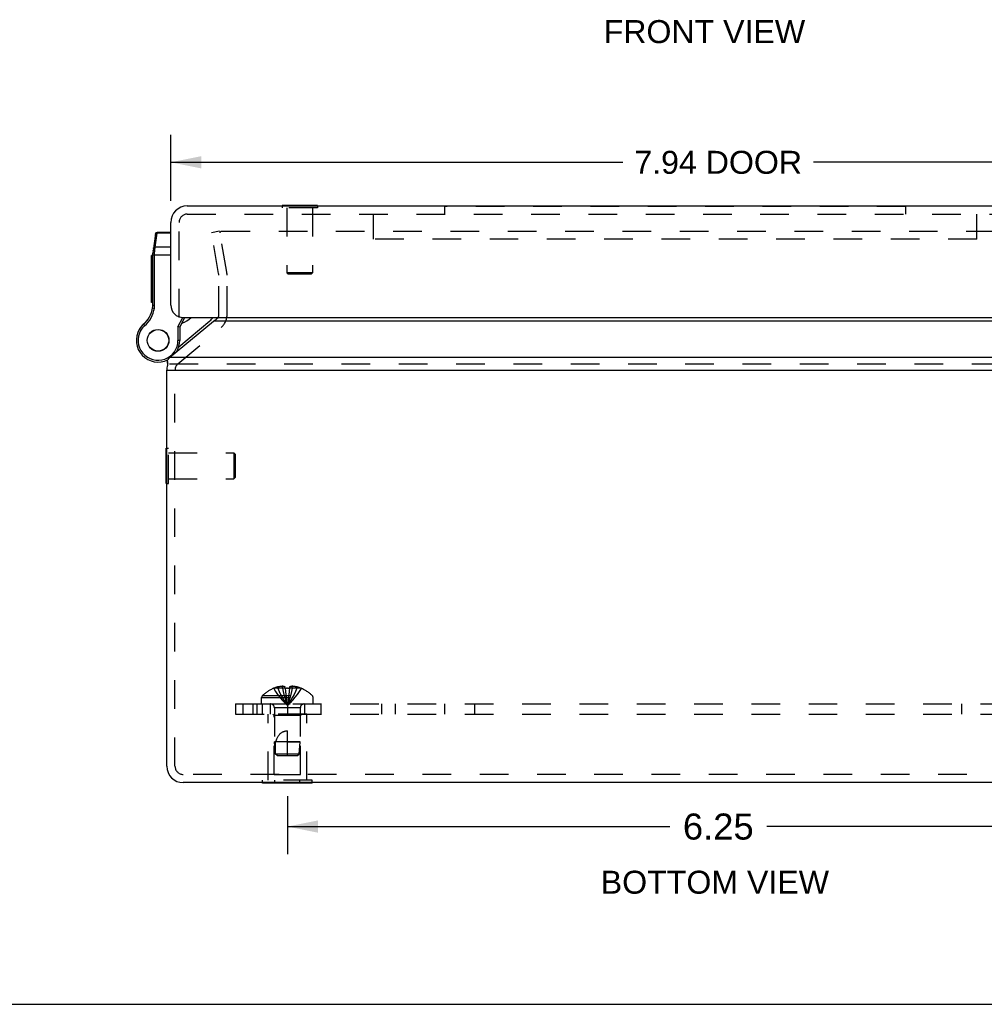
# Model space of a CAD drawing. Header units: inches. Extents: x 0 to 37.8, y 0 to 24.4.
# Tile 2 of 8: x 7.8 to 14.8, y 0 to 7.1. Entities that reach past the tile are written whole.
import ezdxf

# ---------------------------------------------------------------- set-up
doc = ezdxf.new("R2010")
doc.units = ezdxf.units.IN
doc.header["$LTSCALE"] = 2.077778
doc.header["$MEASUREMENT"] = 0
doc.linetypes.add('HIDDEN', pattern=[0.2, 0.1, -0.1])
doc.layers.get('0').update_dxf_attribs({"linetype": 'CONTINUOUS'})
for name, color, linetype in [('DEFAULT_2', 8, 'HIDDEN'), ('DIMENSIONS', 7, 'CONTINUOUS'), ('DOOR_ASSEMBLY', 7, 'CONTINUOUS'), ('SUBPANEL', 7, 'CONTINUOUS')]:
    doc.layers.add(name, color=color, linetype=linetype)
doc.styles.get("Standard").update_dxf_attribs({"font": 'arial.ttf'})
doc.dimstyles.new('DIMSTYLE_1', dxfattribs={"dimtxt": 0.166667, "dimasz": 0.222222, "dimexe": 0.09, "dimexo": 0.07, "dimgap": 0.0375, "dimtad": 0, "dimtih": 1, "dimtoh": 1, "dimzin": 4, "dimdsep": 46, "dimtxsty": 'Standard', "dimblk": '_FILLED', "dimblk1": '_FILLED', "dimblk2": '_FILLED', "dimcen": 0.09, "dimazin": 1, "dimtfac": 1, "dimtdec": 3, "dimtofl": 0, "dimtmove": 0, "dimatfit": 3, "dimldrblk": '_FILLED', "dimfxl": 0, "dimtolj": 1, "dimtzin": 4, "dimarcsym": 0})
doc.dimstyles.new('DIMSTYLE_3', dxfattribs={"dimtxt": 0.188889, "dimasz": 0.222222, "dimexe": 0.09, "dimexo": 0.07, "dimgap": 0.0425, "dimtad": 0, "dimtih": 1, "dimtoh": 1, "dimzin": 4, "dimdsep": 46, "dimtxsty": 'Standard', "dimblk": '_FILLED', "dimblk1": '_FILLED', "dimblk2": '_FILLED', "dimcen": 0.09, "dimazin": 1, "dimtfac": 1, "dimtdec": 3, "dimtofl": 0, "dimtmove": 0, "dimatfit": 3, "dimldrblk": '_FILLED', "dimfxl": 0, "dimtolj": 1, "dimtzin": 4, "dimarcsym": 0})

# ---------------------------------------------------------------- blocks, each defined once
blk = doc.blocks.new('_FILLED')
at = {"color": 0, "linetype": 'ByBlock'}
blk.add_solid([(0, 0), (-1, 0.2), (-1, -0.2)], dxfattribs=at)
blk = doc.blocks.new('*D8')
at = {"layer": 'DIMENSIONS', "color": 2, "linetype": 'Continuous'}
for p, q in [((9.7808, 1.5112), (9.7808, 1.0897)), ((16.0308, 1.5112), (16.0308, 1.0897)), ((9.7808, 1.2897), (12.5547, 1.2897)), ((16.0308, 1.2897), (13.2569, 1.2897))]:
    blk.add_line(p, q, dxfattribs=at)
at = {"layer": 'DIMENSIONS', "color": 2, "linetype": 'Continuous', "xscale": 0.2222222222, "yscale": 0.2222222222, "zscale": 0.2222222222, "rotation": 180}
blk.add_blockref('_FILLED', (9.7808, 1.2897), dxfattribs=at)
at = {"layer": 'DIMENSIONS', "color": 2, "linetype": 'Continuous', "xscale": 0.2222222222, "yscale": 0.2222222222, "zscale": 0.2222222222}
blk.add_blockref('_FILLED', (16.0308, 1.2897), dxfattribs=at)
at = {"layer": 'DIMENSIONS', "color": 2, "linetype": 'Continuous', "insert": (12.9058, 1.3842), "char_height": 0.18889, "width": 0.5133, "attachment_point": 2, "line_spacing_factor": 0.9}
blk.add_mtext('6.25', dxfattribs=at)
blk = doc.blocks.new('*D16')
at = {"layer": 'DIMENSIONS', "color": 2, "linetype": 'Continuous'}
for p, q in [((8.9352, 5.8283), (8.9352, 6.3089)), ((16.8752, 5.8283), (16.8752, 6.3089)), ((8.9352, 6.1089), (12.2144, 6.1089)), ((16.8752, 6.1089), (13.5961, 6.1089))]:
    blk.add_line(p, q, dxfattribs=at)
at = {"layer": 'DIMENSIONS', "color": 2, "linetype": 'Continuous', "xscale": 0.2222222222, "yscale": 0.2222222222, "zscale": 0.2222222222, "rotation": 180}
blk.add_blockref('_FILLED', (8.9352, 6.1089), dxfattribs=at)
at = {"layer": 'DIMENSIONS', "color": 2, "linetype": 'Continuous', "xscale": 0.2222222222, "yscale": 0.2222222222, "zscale": 0.2222222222}
blk.add_blockref('_FILLED', (16.8752, 6.1089), dxfattribs=at)
at = {"layer": 'DIMENSIONS', "color": 2, "linetype": 'Continuous', "insert": (12.9052, 6.1922), "char_height": 0.16667, "width": 1.214994, "attachment_point": 2, "line_spacing_factor": 0.9}
blk.add_mtext('7.94 DOOR', dxfattribs=at)

msp = doc.modelspace()

# ---------------------------------------------------------------- linework, layer by layer
at = {"color": 3, "linetype": 'Continuous'}
for p, q in [((8.9268, 4.6932), (9.2446, 4.9561)), ((16.567, 4.9561), (9.2446, 4.9561)), ((16.8848, 4.6932), (8.9268, 4.6932)), ((8.9058, 1.7282), (8.9058, 4.6013)), ((8.9268, 4.6013), (16.8848, 4.6013)), ((16.7858, 1.6082), (9.0258, 1.6082))]:
    msp.add_line(p, q, dxfattribs=at)
at = {"color": 7, "linetype": 'Continuous'}
for p, q in [((8.9106, 4.6625), (8.9106, 4.6319)), ((8.9058, 4.6013), (8.9268, 4.6013)), ((8.9018, 3.7792), (8.9018, 4.0352)), ((8.9018, 4.0352), (8.9058, 4.0352)), ((8.9018, 3.7792), (8.9058, 3.7792)), ((9.6007, 1.6042), (9.6007, 1.6082)), ((9.9609, 1.6042), (9.6007, 1.6042)), ((9.6907, 1.6042), (9.6907, 1.6082)), ((9.8709, 1.6042), (9.8709, 1.6082)), ((9.9609, 1.6042), (9.9609, 1.6082)), ((0, 0), (37.7778, 0))]:
    msp.add_line(p, q, dxfattribs=at)
at = {"color": 3, "linetype": 'Continuous'}
for points in [[(9.2446, 4.9561), (9.2463, 4.9571), (9.248, 4.9582), (9.2497, 4.9593), (9.2515, 4.9604), (9.2532, 4.9615), (9.2549, 4.9627)], [(9.2549, 4.9627), (9.2597, 4.966), (9.2645, 4.9696), (9.2693, 4.9733), (9.2741, 4.9771), (9.2789, 4.9811), (9.2808, 4.9827)], [(8.9106, 4.6625), (8.9107, 4.6648), (8.911, 4.6675), (8.9115, 4.67), (8.9122, 4.6723), (8.9131, 4.6746), (8.9141, 4.6766), (8.9153, 4.6784)], [(8.9157, 4.6444), (8.9145, 4.6466), (8.9134, 4.6489), (8.9125, 4.6514), (8.9117, 4.654), (8.9111, 4.6567), (8.9108, 4.6594), (8.9106, 4.6621), (8.9106, 4.6625)], [(8.9268, 4.6932), (8.9249, 4.6909), (8.9229, 4.6885), (8.921, 4.6861), (8.9191, 4.6836), (8.9172, 4.681), (8.9153, 4.6784)]]:
    msp.add_lwpolyline(points, dxfattribs=at)
for centre, radius, start, end in [((9.2234, 5.0021), 0.06, 340.44597, 341.18881), ((9.0258, 4.6013), 0.12, 163.69838, 180), ((9.0258, 1.7282), 0.12, 180, 270)]:
    msp.add_arc(centre, radius, start, end, dxfattribs=at)
at = {"layer": 'DEFAULT_2', "color": 8, "linetype": 'HIDDEN'}
for p, q in [((9.2893, 5.6085), (9.2302, 5.5981)), ((9.2825, 5.3013), (9.2302, 5.5981)), ((9.3416, 5.3117), (9.2893, 5.6085)), ((9.2923, 5.5987), (9.2923, 5.5989)), ((9.3023, 5.6085), (16.5092, 5.6085)), ((9.2834, 5.0021), (9.2834, 5.2909)), ((9.3434, 5.0021), (9.3434, 5.2909)), ((8.9872, 4.6472), (9.3006, 4.9102)), ((8.9268, 4.6472), (16.8848, 4.6472)), ((8.9658, 1.7282), (8.9658, 4.6013)), ((8.9058, 4.0352), (8.9198, 4.0352)), ((8.9198, 3.7792), (8.9198, 4.0352)), ((8.9198, 4.0012), (9.3918, 4.0012)), ((9.3918, 4.0012), (9.3918, 3.8132)), ((9.4018, 3.9912), (9.3918, 4.0012)), ((9.4018, 3.9912), (9.4018, 3.8232)), ((8.9198, 3.8132), (9.3918, 3.8132)), ((9.4018, 3.8232), (9.3918, 3.8132)), ((8.9058, 3.7792), (8.9198, 3.7792)), ((9.6813, 2.2926), (9.6815, 2.2922)), ((9.6825, 2.2926), (9.6815, 2.2922)), ((9.7653, 2.2926), (9.6825, 2.2926)), ((9.7123, 2.2926), (9.7123, 2.3026)), ((9.7459, 2.2926), (9.7459, 2.3075)), ((9.7653, 2.2926), (9.7653, 2.3026)), ((9.7653, 2.2926), (9.7675, 2.2701)), ((9.7653, 2.2926), (9.7653, 2.2922)), ((9.7808, 2.2926), (9.7756, 2.2925)), ((9.7808, 2.2926), (9.786, 2.2925)), ((9.7911, 2.2924), (9.786, 2.2925)), ((9.7911, 2.2924), (9.7962, 2.2922)), ((9.7963, 2.2926), (9.7941, 2.2701)), ((9.7963, 2.2926), (9.7962, 2.2922)), ((9.7963, 2.3026), (9.7963, 2.2926)), ((9.8791, 2.2926), (9.7963, 2.2926)), ((9.8157, 2.2926), (9.8157, 2.3075)), ((9.8493, 2.2926), (9.8493, 2.3026)), ((9.8791, 2.2926), (9.8801, 2.2922)), ((9.8803, 2.2926), (9.8801, 2.2922)), ((9.5943, 2.1792), (9.5943, 2.2258)), ((9.5943, 2.2258), (9.9673, 2.2258)), ((9.6005, 2.2403), (9.9611, 2.2403)), ((9.7674, 2.2704), (9.7698, 2.2486)), ((9.7697, 2.2489), (9.7723, 2.2277)), ((9.7722, 2.2279), (9.7749, 2.2074)), ((9.9673, 2.1792), (9.9673, 2.2258)), ((9.5943, 2.1792), (9.9673, 2.1792)), ((9.6868, 2.151), (9.6868, 1.9042)), ((9.8748, 2.151), (9.6868, 2.151)), ((9.8748, 2.151), (9.8748, 1.9042)), ((9.6408, 1.6252), (9.6408, 2.1042)), ((9.9208, 2.1042), (9.6408, 2.1042)), ((9.6858, 2.0942), (9.6758, 2.1042)), ((9.6858, 1.6667), (9.6858, 2.0942)), ((9.8758, 2.0942), (9.6858, 2.0942)), ((9.8758, 2.0942), (9.8858, 2.1042)), ((9.8758, 1.6667), (9.8758, 2.0942)), ((9.9208, 1.6252), (9.9208, 2.1042)), ((9.7808, 1.8042), (9.7808, 1.9842)), ((9.6958, 1.8142), (9.6868, 1.9042)), ((9.8748, 1.9042), (9.6868, 1.9042)), ((9.7808, 1.9042), (9.8748, 1.9042)), ((9.8658, 1.8142), (9.8748, 1.9042)), ((9.7068, 1.8042), (9.6958, 1.8142)), ((9.8658, 1.8142), (9.6958, 1.8142)), ((9.7068, 1.8042), (9.8548, 1.8042)), ((9.8548, 1.8042), (9.8658, 1.8142)), ((16.7858, 1.6682), (9.0258, 1.6682)), ((9.6858, 1.6667), (9.8758, 1.6667)), ((9.6007, 1.6082), (9.6007, 1.6252)), ((9.9609, 1.6252), (9.6007, 1.6252)), ((9.6907, 1.6082), (9.6907, 1.6252)), ((9.8709, 1.6082), (9.8709, 1.6252)), ((9.9609, 1.6082), (9.9609, 1.6252))]:
    msp.add_line(p, q, dxfattribs=at)
for points in [[(9.2923, 5.5989), (9.2924, 5.5999), (9.2926, 5.6008), (9.2928, 5.6017), (9.2932, 5.6026), (9.2936, 5.6035), (9.2941, 5.6043), (9.2947, 5.605), (9.2953, 5.6057), (9.2961, 5.6064), (9.2968, 5.6069), (9.2977, 5.6074), (9.2985, 5.6078), (9.2995, 5.6081), (9.3004, 5.6083), (9.3014, 5.6085), (9.3023, 5.6085)], [(9.2925, 5.597), (9.2924, 5.598), (9.2923, 5.5987)], [(9.6815, 2.2922), (9.6952, 2.2701), (9.7101, 2.2486), (9.726, 2.2277), (9.7431, 2.2074), (9.7614, 2.1877), (9.7808, 2.1686)], [(9.7459, 2.3075), (9.7419, 2.3072), (9.7378, 2.3069), (9.7337, 2.3064), (9.7296, 2.3059), (9.7254, 2.3052), (9.7211, 2.3045), (9.7167, 2.3036), (9.7123, 2.3026)], [(9.7123, 2.2926), (9.7217, 2.2704), (9.732, 2.2489), (9.743, 2.2279), (9.7548, 2.2075), (9.7674, 2.1878), (9.7808, 2.1686)], [(9.7653, 2.3026), (9.7629, 2.3036), (9.7604, 2.3044), (9.758, 2.3052), (9.7556, 2.3058), (9.7532, 2.3064), (9.7507, 2.3069), (9.7483, 2.3072), (9.7459, 2.3075)], [(9.7459, 2.2926), (9.7507, 2.2704), (9.7559, 2.2489), (9.7615, 2.2279), (9.7675, 2.2075), (9.774, 2.1878), (9.7808, 2.1686)], [(9.7653, 2.2922), (9.7705, 2.2924), (9.7756, 2.2925)], [(9.8157, 2.2926), (9.8109, 2.2704), (9.8057, 2.2489), (9.8, 2.2279), (9.794, 2.2075), (9.7876, 2.1878), (9.7808, 2.1686)], [(9.8493, 2.2926), (9.8398, 2.2704), (9.8296, 2.2489), (9.8186, 2.2279), (9.8068, 2.2075), (9.7942, 2.1878), (9.7808, 2.1686)], [(9.8801, 2.2922), (9.8664, 2.2701), (9.8515, 2.2486), (9.8355, 2.2277), (9.8184, 2.2074), (9.8002, 2.1877), (9.7808, 2.1686)], [(9.8157, 2.3075), (9.8133, 2.3072), (9.8108, 2.3069), (9.8084, 2.3064), (9.806, 2.3058), (9.8036, 2.3052), (9.8011, 2.3044), (9.7987, 2.3036), (9.7963, 2.3026)], [(9.8493, 2.3026), (9.8448, 2.3036), (9.8405, 2.3045), (9.8362, 2.3052), (9.832, 2.3059), (9.8278, 2.3064), (9.8238, 2.3069), (9.8197, 2.3072), (9.8157, 2.3075)], [(9.7941, 2.2704), (9.7918, 2.2486), (9.7893, 2.2277), (9.7867, 2.2074), (9.7838, 2.1877), (9.7808, 2.1686)], [(9.7918, 2.2489), (9.7893, 2.2279), (9.7867, 2.2075), (9.7838, 2.1878), (9.7808, 2.1686)], [(9.7749, 2.2075), (9.7778, 2.1878), (9.7808, 2.1686)], [(9.7749, 2.2074), (9.7778, 2.1877), (9.7808, 2.1686)], [(9.6967, 1.9042), (9.6988, 1.9116), (9.7011, 1.9185), (9.7036, 1.9249), (9.7063, 1.9309), (9.709, 1.9365), (9.7119, 1.9417), (9.7149, 1.9464), (9.7179, 1.9507), (9.721, 1.9547), (9.7241, 1.9583), (9.7273, 1.9615), (9.7304, 1.9645), (9.7336, 1.9672), (9.7368, 1.9696), (9.74, 1.9719), (9.7433, 1.9739), (9.7466, 1.9757), (9.75, 1.9774), (9.7535, 1.9789), (9.7572, 1.9803), (9.7609, 1.9815), (9.7648, 1.9824), (9.7687, 1.9832), (9.7727, 1.9838), (9.7768, 1.9841), (9.7808, 1.9842)], [(9.6959, 1.8142), (9.6949, 1.8257), (9.6942, 1.8373), (9.6938, 1.849), (9.6936, 1.8607), (9.6938, 1.8722), (9.6944, 1.8834), (9.6953, 1.894), (9.6967, 1.9042)], [(9.6959, 1.8142), (9.6987, 1.8115), (9.7015, 1.809), (9.7042, 1.8066)]]:
    msp.add_lwpolyline(points, dxfattribs=at)
for centre, radius, start, end in [((9.2234, 5.2909), 0.06, 0, 7.56248), ((9.2234, 5.2909), 0.12, 0, 10), ((9.2234, 5.0021), 0.06, 344.7667, 360), ((9.2234, 5.0021), 0.12, 310, 360), ((9.0258, 4.6013), 0.06, 130, 180), ((9.7808, 2.0504), 0.2618, 112.33569, 133.5138), ((9.7808, 2.0504), 0.2614, 105.19411, 112.08938), ((9.7808, 2.0504), 0.2614, 67.91062, 74.80589), ((9.7808, 2.0504), 0.2618, 46.4862, 67.66431), ((9.6143, 2.2258), 0.02, 133.5138, 180), ((9.9473, 2.2258), 0.02, 0, 46.4862), ((9.6586, 2.151), 0.0282, 0, 90), ((9.903, 2.151), 0.0282, 90, 180), ((9.0258, 1.7282), 0.06, 180, 270)]:
    msp.add_arc(centre, radius, start, end, dxfattribs=at)
at = {"layer": 'DOOR_ASSEMBLY', "color": 3, "linetype": 'Continuous'}
for p, q in [((9.0552, 5.7927), (16.7552, 5.7927)), ((8.9352, 5.0727), (8.9352, 5.6727)), ((9.0252, 4.9827), (16.7852, 4.9827))]:
    msp.add_line(p, q, dxfattribs=at)
at = {"layer": 'DOOR_ASSEMBLY', "color": 7, "linetype": 'Continuous'}
for p, q in [((9.7422, 5.7967), (9.7422, 5.7927)), ((9.9982, 5.7967), (9.7422, 5.7967)), ((9.9982, 5.7967), (9.9982, 5.7927)), ((8.8237, 5.5895), (8.8064, 5.4664)), ((8.8217, 5.493), (8.8358, 5.5941)), ((8.8237, 5.5895), (8.8237, 5.5895)), ((8.8358, 5.5941), (8.8365, 5.6007)), ((8.9352, 5.5941), (8.8358, 5.5941)), ((8.9352, 5.6007), (8.8365, 5.6007)), ((8.7952, 5.0915), (8.7952, 5.4319)), ((8.8052, 5.4319), (8.7952, 5.4319)), ((8.8052, 5.4317), (8.7952, 5.4317)), ((8.8052, 5.0725), (8.8052, 5.449)), ((8.8052, 5.4371), (8.9352, 5.4371)), ((8.8144, 5.452), (8.8148, 5.4521)), ((8.8148, 5.4521), (8.8152, 5.4521)), ((8.8152, 5.4521), (8.8157, 5.4521)), ((8.8157, 5.4521), (8.8161, 5.4521)), ((8.8161, 5.4521), (8.8165, 5.4521)), ((8.8165, 5.4521), (8.8169, 5.4522)), ((8.8169, 5.4522), (8.8174, 5.4522)), ((8.8174, 5.4522), (8.8178, 5.4522)), ((8.8178, 5.4522), (8.8182, 5.4522)), ((8.8182, 5.4535), (8.8183, 5.4547)), ((8.8182, 5.4522), (8.8182, 5.4535)), ((8.8182, 5.0725), (8.8182, 5.4522)), ((8.8183, 5.4573), (8.8184, 5.4585)), ((8.8183, 5.456), (8.8183, 5.4573)), ((8.8183, 5.4547), (8.8183, 5.456)), ((8.8184, 5.4598), (8.8185, 5.461)), ((8.8184, 5.4585), (8.8184, 5.4598)), ((8.8185, 5.4623), (8.8186, 5.4635)), ((8.8185, 5.461), (8.8185, 5.4623)), ((8.8186, 5.4635), (8.8187, 5.4647)), ((8.8187, 5.4647), (8.8188, 5.4659)), ((8.8188, 5.4659), (8.8189, 5.4671)), ((8.8189, 5.4671), (8.819, 5.4683)), ((8.819, 5.4683), (8.8191, 5.4695)), ((8.8191, 5.4695), (8.8192, 5.4706)), ((8.8192, 5.4706), (8.8193, 5.4718)), ((8.8193, 5.4718), (8.8217, 5.493)), ((8.9352, 5.493), (8.8217, 5.493)), ((8.8052, 5.4233), (8.7952, 5.4233)), ((8.8052, 5.3727), (8.7952, 5.3727)), ((8.8052, 5.3643), (8.7952, 5.3643)), ((8.8052, 5.3559), (8.7952, 5.3559)), ((8.8052, 5.3038), (8.7952, 5.3038)), ((8.8052, 5.2954), (8.7952, 5.2954)), ((8.8052, 5.287), (8.7952, 5.287)), ((8.8052, 5.2401), (8.7952, 5.2401)), ((8.8052, 5.2317), (8.7952, 5.2317)), ((8.8052, 5.2233), (8.7952, 5.2233)), ((8.8052, 5.1686), (8.7952, 5.1686)), ((8.8052, 5.1602), (8.7952, 5.1602)), ((8.8052, 5.1518), (8.7952, 5.1518)), ((8.8052, 5.0999), (8.7952, 5.0999)), ((8.8052, 5.0915), (8.7952, 5.0915)), ((8.8052, 5.0725), (8.8182, 5.0725)), ((8.8038, 5.0533), (8.8166, 5.0513)), ((8.7368, 4.9326), (8.7453, 4.9228)), ((8.9874, 4.9154), (9.0225, 4.9828)), ((8.993, 4.7696), (9.2189, 4.9591)), ((9.0004, 4.9122), (9.0371, 4.9827)), ((8.7069, 4.8966), (8.7069, 4.8967)), ((8.7069, 4.8967), (8.7181, 4.8901)), ((8.7069, 4.8966), (8.7181, 4.8901)), ((8.7181, 4.8901), (8.7181, 4.8901)), ((8.9874, 4.9154), (8.9874, 4.8172)), ((9.0004, 4.9122), (8.9874, 4.9154)), ((9.0004, 4.9122), (9.0004, 4.8172)), ((9.0004, 4.8172), (8.9874, 4.8172)), ((8.9003, 4.6706), (8.9007, 4.6707))]:
    msp.add_line(p, q, dxfattribs=at)
at = {"layer": 'DOOR_ASSEMBLY', "color": 8, "linetype": 'HIDDEN'}
for p, q in [((9.7422, 5.7927), (9.7422, 5.7787)), ((9.9982, 5.7927), (9.9982, 5.7787)), ((10.9209, 5.7877), (10.9209, 5.7327)), ((14.2646, 5.7877), (10.9209, 5.7877)), ((14.2646, 5.7877), (14.2646, 5.7327)), ((9.0552, 5.7327), (16.7552, 5.7327)), ((9.9982, 5.7787), (9.7422, 5.7787)), ((9.7762, 5.7787), (9.7762, 5.3067)), ((9.9642, 5.7787), (9.9642, 5.3067)), ((10.4052, 5.5517), (10.4052, 5.7327)), ((14.7802, 5.5517), (14.7802, 5.7327)), ((8.9952, 4.9827), (8.9952, 5.6727)), ((14.7802, 5.5517), (10.4052, 5.5517)), ((9.7862, 5.2967), (9.7762, 5.3067)), ((9.9642, 5.3067), (9.7762, 5.3067)), ((9.9542, 5.2967), (9.7862, 5.2967)), ((9.9542, 5.2967), (9.9642, 5.3067))]:
    msp.add_line(p, q, dxfattribs=at)
at = {"layer": 'DOOR_ASSEMBLY', "color": 7, "linetype": 'Continuous'}
for points in [[(8.8229, 5.5843), (8.823, 5.5845), (8.823, 5.5847), (8.823, 5.5849), (8.8231, 5.5851), (8.8231, 5.5853), (8.8232, 5.5855), (8.8232, 5.5857), (8.8233, 5.5858), (8.8233, 5.586), (8.8234, 5.5862), (8.8235, 5.5864), (8.8235, 5.5866), (8.8236, 5.5868), (8.8237, 5.587), (8.8238, 5.5871), (8.8238, 5.5873), (8.8239, 5.5875), (8.824, 5.5877), (8.8241, 5.5878), (8.8242, 5.588), (8.8243, 5.5882), (8.8244, 5.5884), (8.8245, 5.5885), (8.8246, 5.5887), (8.8247, 5.5889), (8.8248, 5.589), (8.825, 5.5892), (8.8251, 5.5893), (8.8252, 5.5895), (8.8253, 5.5897), (8.8255, 5.5898), (8.8256, 5.59), (8.8257, 5.5901), (8.8259, 5.5903), (8.826, 5.5904), (8.8261, 5.5905), (8.8263, 5.5907), (8.8264, 5.5908), (8.8266, 5.591), (8.8268, 5.5911), (8.8269, 5.5912), (8.8271, 5.5913), (8.8272, 5.5915), (8.8274, 5.5916), (8.8276, 5.5917), (8.8277, 5.5918), (8.8279, 5.592), (8.8281, 5.5921), (8.8283, 5.5922), (8.8284, 5.5923), (8.8286, 5.5924), (8.8288, 5.5925), (8.829, 5.5926), (8.8292, 5.5927), (8.8294, 5.5928), (8.8295, 5.5929), (8.8297, 5.593), (8.8299, 5.593), (8.8301, 5.5931), (8.8303, 5.5932), (8.8305, 5.5933), (8.8307, 5.5934), (8.8309, 5.5934), (8.8311, 5.5935), (8.8313, 5.5936), (8.8315, 5.5936), (8.8317, 5.5937), (8.8319, 5.5937), (8.8322, 5.5938), (8.8324, 5.5938), (8.8326, 5.5939), (8.8328, 5.5939), (8.833, 5.5939), (8.8332, 5.594), (8.8334, 5.594), (8.8336, 5.594), (8.8339, 5.5941), (8.8341, 5.5941), (8.8343, 5.5941), (8.8345, 5.5941), (8.8347, 5.5941), (8.8349, 5.5941), (8.8352, 5.5941), (8.8354, 5.5942), (8.8356, 5.5941), (8.8358, 5.5941)], [(8.8052, 5.449), (8.8052, 5.4491), (8.8052, 5.4491), (8.8053, 5.4492), (8.8053, 5.4493), (8.8053, 5.4493), (8.8053, 5.4494), (8.8053, 5.4494), (8.8054, 5.4495), (8.8054, 5.4495), (8.8054, 5.4496), (8.8055, 5.4496), (8.8055, 5.4497), (8.8055, 5.4497), (8.8056, 5.4498), (8.8056, 5.4498), (8.8057, 5.4499), (8.8058, 5.4499), (8.8058, 5.45), (8.8059, 5.45), (8.806, 5.4501), (8.806, 5.4501), (8.8061, 5.4502), (8.8062, 5.4502), (8.8063, 5.4503), (8.8064, 5.4503), (8.8064, 5.4504), (8.8065, 5.4504), (8.8066, 5.4505), (8.8067, 5.4505), (8.8068, 5.4506), (8.8069, 5.4506), (8.8071, 5.4506), (8.8072, 5.4507), (8.8073, 5.4507), (8.8074, 5.4508), (8.8075, 5.4508), (8.8076, 5.4509), (8.8078, 5.4509), (8.8079, 5.4509), (8.808, 5.451), (8.8082, 5.451), (8.8083, 5.4511), (8.8085, 5.4511), (8.8086, 5.4511), (8.8087, 5.4512), (8.8089, 5.4512), (8.809, 5.4513), (8.8092, 5.4513), (8.8094, 5.4513), (8.8095, 5.4514), (8.8097, 5.4514), (8.8098, 5.4514), (8.81, 5.4515), (8.8102, 5.4515), (8.8104, 5.4515), (8.8105, 5.4516), (8.8107, 5.4516), (8.8109, 5.4516), (8.8111, 5.4517), (8.8112, 5.4517), (8.8114, 5.4517), (8.8116, 5.4517), (8.8118, 5.4518), (8.812, 5.4518), (8.8122, 5.4518), (8.8124, 5.4518), (8.8126, 5.4519), (8.8128, 5.4519), (8.813, 5.4519), (8.8132, 5.4519), (8.8134, 5.4519), (8.8136, 5.452), (8.8138, 5.452), (8.814, 5.452), (8.8142, 5.452), (8.8144, 5.452)], [(8.8064, 5.4664), (8.8065, 5.4665), (8.8065, 5.4666), (8.8065, 5.4667), (8.8065, 5.4668), (8.8066, 5.4669), (8.8066, 5.4671), (8.8066, 5.4672), (8.8067, 5.4673), (8.8067, 5.4674), (8.8068, 5.4675), (8.8068, 5.4676), (8.8069, 5.4677), (8.807, 5.4678), (8.807, 5.4679), (8.8071, 5.4681), (8.8072, 5.4682), (8.8072, 5.4683), (8.8073, 5.4684), (8.8074, 5.4685), (8.8075, 5.4686), (8.8076, 5.4687), (8.8076, 5.4688), (8.8077, 5.4689), (8.8078, 5.469), (8.8079, 5.4691), (8.808, 5.4692), (8.8081, 5.4693), (8.8083, 5.4693), (8.8084, 5.4694), (8.8085, 5.4695), (8.8086, 5.4696), (8.8087, 5.4697), (8.8088, 5.4698), (8.809, 5.4699), (8.8091, 5.47), (8.8092, 5.47), (8.8094, 5.4701), (8.8095, 5.4702), (8.8096, 5.4703), (8.8098, 5.4703), (8.8099, 5.4704), (8.8101, 5.4705), (8.8102, 5.4706), (8.8104, 5.4706), (8.8105, 5.4707), (8.8107, 5.4708), (8.8109, 5.4708), (8.811, 5.4709), (8.8112, 5.4709), (8.8114, 5.471), (8.8115, 5.4711), (8.8117, 5.4711), (8.8119, 5.4712), (8.8121, 5.4712), (8.8122, 5.4713), (8.8124, 5.4713), (8.8126, 5.4714), (8.8128, 5.4714), (8.813, 5.4714), (8.8132, 5.4715), (8.8133, 5.4715), (8.8135, 5.4716), (8.8137, 5.4716), (8.8139, 5.4716), (8.8141, 5.4717), (8.8143, 5.4717), (8.8145, 5.4717), (8.8147, 5.4717), (8.8149, 5.4718), (8.8151, 5.4718), (8.8153, 5.4718), (8.8155, 5.4718), (8.8157, 5.4718), (8.8159, 5.4718), (8.8161, 5.4719), (8.8163, 5.4719), (8.8166, 5.4719), (8.8168, 5.4719), (8.817, 5.4719), (8.8172, 5.4719), (8.8174, 5.4719), (8.8176, 5.4719), (8.8178, 5.4719), (8.818, 5.4719), (8.8182, 5.4718), (8.8185, 5.4718), (8.8187, 5.4718), (8.8189, 5.4718), (8.8191, 5.4718), (8.8193, 5.4718)], [(8.8088, 5.4832), (8.8088, 5.4834), (8.8089, 5.4836), (8.8089, 5.4838), (8.8089, 5.484), (8.809, 5.4842), (8.809, 5.4843), (8.8091, 5.4845), (8.8091, 5.4847), (8.8092, 5.4849), (8.8093, 5.4851), (8.8093, 5.4853), (8.8094, 5.4855), (8.8095, 5.4856), (8.8095, 5.4858), (8.8096, 5.486), (8.8097, 5.4862), (8.8098, 5.4864), (8.8099, 5.4865), (8.81, 5.4867), (8.8101, 5.4869), (8.8102, 5.4871), (8.8103, 5.4872), (8.8104, 5.4874), (8.8105, 5.4876), (8.8106, 5.4877), (8.8107, 5.4879), (8.8108, 5.4881), (8.8109, 5.4882), (8.8111, 5.4884), (8.8112, 5.4885), (8.8113, 5.4887), (8.8114, 5.4888), (8.8116, 5.489), (8.8117, 5.4891), (8.8119, 5.4893), (8.812, 5.4894), (8.8122, 5.4896), (8.8123, 5.4897), (8.8125, 5.4898), (8.8126, 5.49), (8.8128, 5.4901), (8.8129, 5.4902), (8.8131, 5.4903), (8.8133, 5.4905), (8.8134, 5.4906), (8.8136, 5.4907), (8.8138, 5.4908), (8.8139, 5.4909), (8.8141, 5.4911), (8.8143, 5.4912), (8.8145, 5.4913), (8.8147, 5.4914), (8.8148, 5.4915), (8.815, 5.4916), (8.8152, 5.4917), (8.8154, 5.4917), (8.8156, 5.4918), (8.8158, 5.4919), (8.816, 5.492), (8.8162, 5.4921), (8.8164, 5.4922), (8.8166, 5.4922), (8.8168, 5.4923), (8.817, 5.4924), (8.8172, 5.4924), (8.8174, 5.4925), (8.8176, 5.4925), (8.8178, 5.4926), (8.818, 5.4926), (8.8182, 5.4927), (8.8184, 5.4927), (8.8186, 5.4928), (8.8189, 5.4928), (8.8191, 5.4929), (8.8193, 5.4929), (8.8195, 5.4929), (8.8197, 5.4929), (8.8199, 5.493), (8.8201, 5.493), (8.8204, 5.493), (8.8206, 5.493), (8.8208, 5.493), (8.821, 5.493), (8.8212, 5.493), (8.8215, 5.493), (8.8217, 5.493)]]:
    msp.add_lwpolyline(points, dxfattribs=at)
for radius in [0.079, 0.078]:
    msp.add_circle((8.8429, 4.8172), radius, dxfattribs=at)
at = {"layer": 'DOOR_ASSEMBLY', "color": 3, "linetype": 'Continuous'}
for centre, radius, start, end in [((9.0552, 5.6727), 0.12, 90, 180), ((9.0252, 5.0727), 0.09, 180, 270)]:
    msp.add_arc(centre, radius, start, end, dxfattribs=at)
at = {"layer": 'DOOR_ASSEMBLY', "color": 8, "linetype": 'HIDDEN'}
msp.add_arc((9.0552, 5.6727), 0.06, 90, 180, dxfattribs=at)
at = {"layer": 'DOOR_ASSEMBLY', "color": 7, "linetype": 'Continuous'}
for centre, radius, start, end in [((8.8365, 5.5877), 0.013, 90, 172.02427), ((8.9302, 5.449), 0.125, 172.03825, 180), ((8.6802, 5.0725), 0.125, 351.15991, 360), ((8.6802, 5.0725), 0.138, 351.15991, 360), ((8.6061, 5.084), 0.2, 310.79327, 351.15991), ((8.6061, 5.084), 0.213, 310.79327, 351.15991), ((8.8429, 4.8172), 0.1575, 127.31101, 149.72135), ((8.8296, 4.825), 0.1421, 130.79327, 149.73501), ((8.9433, 5.1395), 0.21, 290.29811, 311.72876), ((9.1578, 5.0319), 0.095, 310, 328.8592), ((9.1578, 5.0319), 0.125, 331.31466, 336.85659), ((8.8429, 4.8172), 0.1575, 149.73501, 296.96095), ((8.8429, 4.8172), 0.1445, 149.73501, 360), ((8.8296, 4.825), 0.1291, 130.79327, 149.73501), ((8.8429, 4.8172), 0.1575, 328.47043, 360), ((8.8059, 4.9128), 0.26, 291.378, 294.56919)]:
    msp.add_arc(centre, radius, start, end, dxfattribs=at)
at = {"layer": 'SUBPANEL', "color": 8, "linetype": 'HIDDEN'}
for p, q in [((9.4058, 2.1792), (9.4058, 2.1042)), ((9.4058, 2.1792), (16.4058, 2.1792)), ((9.4575, 2.1792), (9.4575, 2.1042)), ((9.5308, 2.1792), (9.5308, 2.1042)), ((9.5598, 2.1792), (9.5598, 2.1042)), ((9.5998, 2.1042), (9.5998, 2.1792)), ((9.6558, 2.1792), (9.6558, 2.1042)), ((9.7808, 2.1792), (9.7808, 2.1042)), ((9.9058, 2.1792), (9.9058, 2.1042)), ((10.0227, 2.1792), (10.0227, 2.1042)), ((10.4623, 2.1792), (10.4623, 2.1042)), ((10.5636, 2.1792), (10.5636, 2.1042)), ((10.9218, 2.1042), (10.9218, 2.1792)), ((11.1398, 2.1042), (11.1398, 2.1792)), ((14.6718, 2.1042), (14.6718, 2.1792)), ((9.4058, 2.1042), (16.4058, 2.1042))]:
    msp.add_line(p, q, dxfattribs=at)

# ---------------------------------------------------------------- texts
at = {"layer": 'DIMENSIONS', "color": 2, "linetype": 'Continuous', "attachment_point": 2, "line_spacing_factor": 0.9}
for s, insert, char_height, width in [('FRONT VIEW', (12.8053, 7.1406), 0.16667, 1.458488), ('BOTTOM VIEW', (12.8812, 0.9692), 0.166667, 1.651797)]:
    msp.add_mtext(s, dxfattribs=dict(at, insert=insert, char_height=char_height, width=width))

# ---------------------------------------------------------------- dimensions: what is measured, and where the dimension line sits
at = {"layer": 'DIMENSIONS', "color": 2, "linetype": 'Continuous'}
dim = msp.add_linear_dim(base=(8.9352, 6.1089), p1=(16.8752, 5.7583), p2=(8.9352, 5.7583), angle=180, text='<> DOOR', dimstyle='DIMSTYLE_1', dxfattribs=at)
dim.commit()
dim.dimension.update_dxf_attribs({"geometry": '*D16', "text_midpoint": (12.9052, 6.1089), "dimtype": 160})
dim = msp.add_linear_dim(base=(16.0308, 1.2897), p1=(9.7808, 1.5812), p2=(16.0308, 1.5812), dimstyle='DIMSTYLE_3', dxfattribs=at)
dim.commit()
dim.dimension.update_dxf_attribs({"geometry": '*D8', "text_midpoint": (12.9052, 1.2887), "dimtype": 160})

doc.saveas('drawing.dxf')
